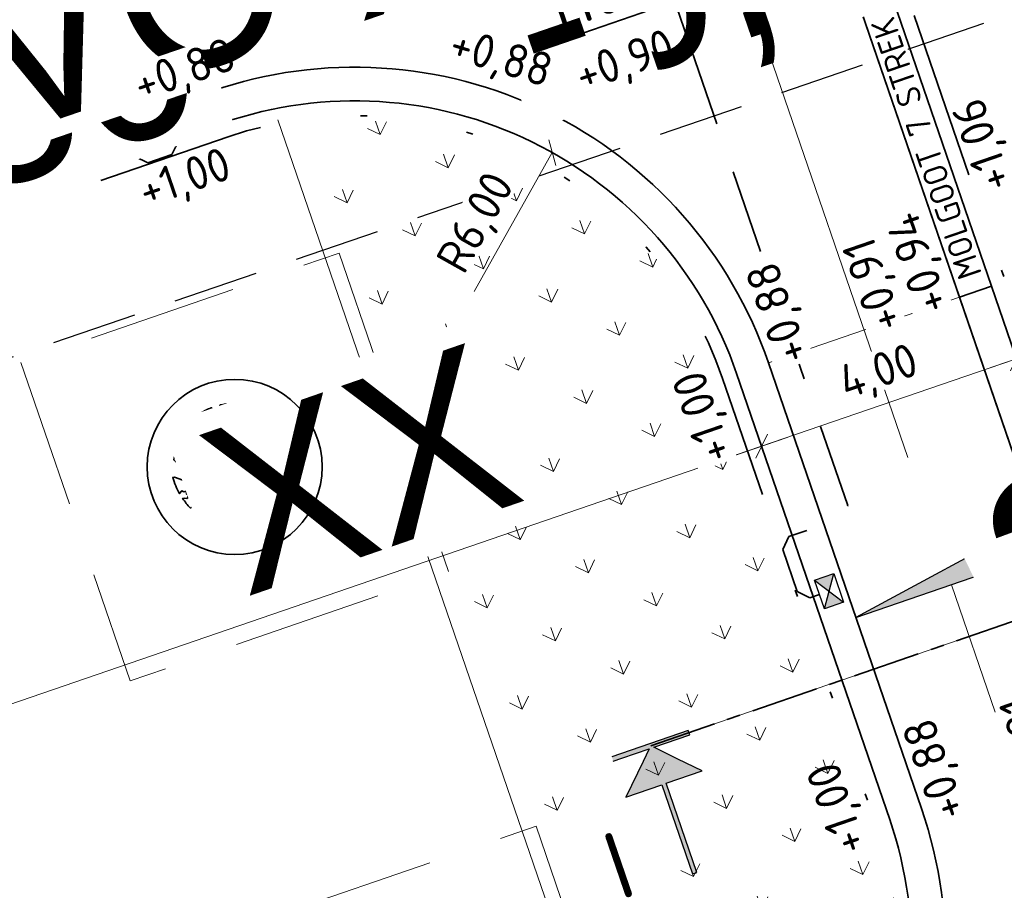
# Model space of a CAD drawing. Header units: metres. Extents: x 264779 to 275389, y 575281 to 580396.
# Tile 132 of 174: x 265438 to 265452, y 577019 to 577032. Entities that reach past the tile are written whole.
import ezdxf
from ezdxf.enums import TextEntityAlignment as Align

# ---------------------------------------------------------------- set-up
doc = ezdxf.new("R2018")
doc.units = ezdxf.units.M
doc.set_wipeout_variables(frame=1)
for name, pattern in [('AM-AS', [16, 10, -2, 2, -2]), ('B-WE-RI-HWA_HUISAANSLUITING_PVC_125-G', [10, 3.25, -0.75, 1.25, -0.75, 1.25, -0.75, 1.25, -0.75]), ('B-WE-RI-HWA_PVC_315-G', [10, 2, -1.125, 0.75, -1.125, 2, -1.125, 0.75, -1.125]), ('B-WE-VH-KANTOPSLUITING_TROTTOIRBAND_RWS_[AFMETINGEN1]-G', [10, 2.5, -1.5, 0, -1.5, 0, -1.5, 0, -1.5, 0, -1.5]), ('DASHED', [19.05, 12.7, -6.35]), ('HIDDEN', [9.525, 6.35, -3.175]), ('XX-CENTER', [8, 5, -1, 1, -1])]:
    doc.linetypes.add(name, pattern=pattern)
for name, color, linetype, lineweight in [('N-CO-AM-AS-G', 10, 'AM-AS', 9), ('N-OI-RI-ALGEMEEN-B.O.B.-T25', 7, 'Continuous', 25), ('N-OI-RI-ALGEMEEN-INFORMATIE-T25', 7, 'Continuous', 25), ('N-OI-RI-ALGEMEEN-VERHANG-T25', 7, 'Continuous', 25), ('N-WA-RI-DETAIL1-G', 1, 'HIDDEN', 18), ('N-WE-RI-ALGEMEEN-PUTNUMMER_HWA-T35', 7, 'Continuous', 35), ('N-WE-VH-GOOT_SBS-G', 40, 'Continuous', 35), ('N-WE-VH-KANTOPSLUITING_TROTTOIRBAND_RWS_110-220x250-G', 60, 'B-WE-VH-KANTOPSLUITING_TROTTOIRBAND_RWS_[AFMETINGEN1]-G', 35), ('N-WE-VH-KNIKLIJN_AANDUIDING-G', 30, 'Continuous', 18), ('N-WE-VH-STREKLAGEN_SBS-G', 40, 'Continuous', 35), ('N-WE-VH-VERHARDING_STRAATBAKSTEEN_DIKFORMAAT_KEPER-G', 40, 'Continuous', 35), ('N-XX-AL-HOOGTELABEL-T25-M', 7, 'Continuous', 25), ('T-WE-GR-TOEKOMSTIG-G', 3, 'DASHED', 25), ('X-XX-AL-AANPIJLING-T25', 7, 'Continuous', 25), ('X-XX-AL-PROFIELLIJN-S', 7, 'Continuous', 25), ('X-XX-AL-T18-1000', 10, 'Continuous', 18), ('X-XX-AL-VERKANTING_DAKPROFIEL-S', 7, 'Continuous', 25), ('X-XX-AL-VERKANTING_ÉÉN_OOR-S', 7, 'Continuous', 25), ('X-XX-AL-VERWIJZING_DOORSNEDE-G', 7, 'XX-CENTER', 35)]:
    doc.layers.add(name, color=color, linetype=linetype, lineweight=lineweight)
for name, color, linetype, lineweight, true_color in [('N-GV-GR-BOOM-S', 7, 'Continuous', 35, 0x00a500), ('N-GV-GR-GRAS_BERMKRUIDENMENGSEL-A', 7, 'Continuous', 18, 0x00a500), ('N-OI-RI-BELUCHTINGSDRAINAGE_PVC_160-G', 3, 'B-WE-RI-DRAINAGE_PVC_160-G', 35, 0x00ff00), ('N-OI-RI-DWA_PVC_250-G', 20, 'B-WE-RI-DWA_PVC_250-G', 35, 0xff3f00), ('N-OI-RI-HWA_KOLKAANSLUITING_PVC_160-G', 150, 'B-WE-RI-HWA_HUISAANSLUITING_PVC_125-G', 35, 0x007fff), ('N-OI-RI-HWA_PVC_315-G', 150, 'B-WE-RI-HWA_PVC_315-G', 35, 0x007fff), ('N-WE-RI-HWA_KOLK-S', 150, 'Continuous', 25, 0x007fff), ('N-WE-VH-VERHARDING_STRAATBAKSTEEN_DIKFORMAAT_KEPER-ROOD-PAARS-A', 7, 'Continuous', 18, 0xa45729)]:
    doc.layers.add(name, color=color, linetype=linetype, lineweight=lineweight, true_color=true_color)
doc.layers.add('X-XX-AL-HULPLAAG-G', color=6, linetype='Continuous', lineweight=18, plot=False)
doc.styles.add('NLCS-ISO', font='NLCS-ISO.ttf')
doc.styles.add('NLCS-ISO-ANNOTATIVE-T18', font='NLCS-ISO.ttf', dxfattribs={"height": 1.8})
doc.styles.add('NLCS-ISO-ANNOTATIVE-T25', font='NLCS-ISO.ttf', dxfattribs={"height": 2.5})
doc.styles.add('NLCS-ISO-ANNOTATIVE-T35', font='NLCS-ISO.ttf', dxfattribs={"height": 3.5})
doc.styles.add('NLCS-ISO-M1000-T25', font='NLCS-ISO.ttf', dxfattribs={"height": 2.5})
doc.styles.get("Standard").update_dxf_attribs({"font": 'arial.ttf'})
doc.linetypes.add('B-WE-RI-DRAINAGE_PVC_160-G', pattern='A,10.25,-3,[160,NLCS.shx,S=0.25,R=0,X=0,Y=0],-3.5,["o",Standard,S=1,R=0,X=-0.35,Y=-0.35],-3.25', length=20)
doc.linetypes.add('B-WE-RI-DWA_PVC_250-G', pattern='A,6,-5.5,["O   O   O",NLCS-ISO,S=0.5,R=0,X=-2.5,Y=-0.2],-3.5,5', length=20)
doc.dimstyles.new('NLCS-ANNOTATIVE-T25-SCHRAP', dxfattribs={"dimtxt": 2.5, "dimasz": 1.4, "dimexe": 2, "dimexo": 2, "dimgap": 0.7, "dimtad": 1, "dimzin": 0, "dimtxsty": 'NLCS-ISO-ANNOTATIVE-T25', "dimblk": 'OBLIQUE', "dimcen": 2.5, "dimdle": 2, "dimclrd": 256, "dimclre": 256, "dimclrt": 256, "dimadec": 1, "dimazin": 0, "dimtfac": 1, "dimtofl": 0, "dimtmove": 1, "dimatfit": 0, "dimldrblk": 'OBLIQUE', "dimfxl": 2, "dimfxlon": 1, "dimtfillclr": 256, "dimtolj": 1, "dimtzin": 0, "dimlwd": 18, "dimlwe": 18, "dimarcsym": 0})

# ---------------------------------------------------------------- blocks, each defined once
blk = doc.blocks.new('_Oblique')
at = {"color": 0, "linetype": 'ByBlock', "lineweight": -2}
blk.add_line((-0.5, -0.5), (0.5, 0.5), dxfattribs=at)
blk = doc.blocks.new('*D110')
at = {"layer": 'Defpoints', "color": 0, "transparency": 16777216}
for p in [(265448.857, 577025.862), (265449.587, 577023.734), (265387.166, 577002.297)]:
    blk.add_point(p, dxfattribs=at)
at = {"layer": 'X-XX-AL-AANPIJLING-T25', "lineweight": 18, "transparency": 16777216}
for p, q in [((265448.986, 577025.484), (265448.727, 577026.24)), ((265386.057, 577004.295), (265449.235, 577025.992)), ((265386.565, 577004.047), (265386.305, 577004.803))]:
    blk.add_line(p, q, dxfattribs=at)
at = {"layer": 'X-XX-AL-AANPIJLING-T25', "lineweight": 18, "transparency": 16777216, "xscale": 0.28, "yscale": 0.28, "zscale": 0.28}
for p, rotation in [((265448.857, 577025.862), 18.95339913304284), ((265386.435, 577004.425), 198.9533991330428)]:
    blk.add_blockref('_Oblique', p, dxfattribs=dict(at, rotation=rotation))
at = {"layer": 'X-XX-AL-AANPIJLING-T25', "transparency": 16777216, "insert": (265415.314, 577014.808), "char_height": 0.5, "attachment_point": 5, "rotation": 18.9534, "style": 'NLCS-ISO-ANNOTATIVE-T25', "bg_fill": 3, "box_fill_scale": 1.1, "bg_fill_color": 256, "bg_fill_true_color": 13158600, "bg_fill_transparency": 0}
blk.add_mtext('\\A1;66,00', dxfattribs=at)
blk = doc.blocks.new('*D111')
at = {"layer": 'Defpoints', "color": 0, "transparency": 16777216}
for p in [(265452.64, 577027.161), (265449.587, 577023.734), (265454.543, 577021.617)]:
    blk.add_point(p, dxfattribs=at)
at = {"layer": 'X-XX-AL-AANPIJLING-T25', "lineweight": 18, "transparency": 16777216}
for p, q in [((265452.77, 577026.783), (265452.51, 577027.539)), ((265448.478, 577025.732), (265453.018, 577027.291)), ((265448.986, 577025.484), (265448.727, 577026.24))]:
    blk.add_line(p, q, dxfattribs=at)
at = {"layer": 'X-XX-AL-AANPIJLING-T25', "lineweight": 18, "transparency": 16777216, "xscale": 0.28, "yscale": 0.28, "zscale": 0.28}
for p, rotation in [((265452.64, 577027.161), 18.95339913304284), ((265448.857, 577025.862), 198.9533991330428)]:
    blk.add_blockref('_Oblique', p, dxfattribs=dict(at, rotation=rotation))
at = {"layer": 'X-XX-AL-AANPIJLING-T25', "transparency": 16777216, "insert": (265450.605, 577026.928), "char_height": 0.5, "attachment_point": 5, "rotation": 18.9534, "style": 'NLCS-ISO-ANNOTATIVE-T25', "bg_fill": 3, "box_fill_scale": 1.1, "bg_fill_color": 256, "bg_fill_true_color": 13158600, "bg_fill_transparency": 0}
blk.add_mtext('\\A1;4,00', dxfattribs=at)
blk = doc.blocks.new('*D112')
at = {"layer": 'Defpoints', "color": 0, "transparency": 16777216}
for p in [(265465.524, 577033.526), (265466.12, 577031.791), (265454.543, 577021.617)]:
    blk.add_point(p, dxfattribs=at)
at = {"layer": 'X-XX-AL-AANPIJLING-T25', "lineweight": 18, "transparency": 16777216}
for p, q in [((265465.99, 577032.169), (265466.25, 577031.412)), ((265452.261, 577027.031), (265466.499, 577031.92)), ((265452.77, 577026.783), (265452.51, 577027.539))]:
    blk.add_line(p, q, dxfattribs=at)
at = {"layer": 'X-XX-AL-AANPIJLING-T25', "lineweight": 18, "transparency": 16777216, "xscale": 0.28, "yscale": 0.28, "zscale": 0.28}
for p, rotation in [((265466.12, 577031.791), 18.95339913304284), ((265452.64, 577027.161), 198.9533991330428)]:
    blk.add_blockref('_Oblique', p, dxfattribs=dict(at, rotation=rotation))
at = {"layer": 'X-XX-AL-AANPIJLING-T25', "transparency": 16777216, "insert": (265459.237, 577029.892), "char_height": 0.5, "attachment_point": 5, "rotation": 18.9534, "style": 'NLCS-ISO-ANNOTATIVE-T25', "bg_fill": 3, "box_fill_scale": 1.1, "bg_fill_color": 256, "bg_fill_true_color": 13158600, "bg_fill_transparency": 0}
blk.add_mtext('\\A1;14,25', dxfattribs=at)
blk = doc.blocks.new('*U43')
h = blk.add_hatch(color=256)
h.dxf.hatch_style = 1
h.paths.add_polyline_path([(-14.187, -4.872), (0, 0), (-0.812, 2.364)])
at = {"flags": 128}
blk.add_lwpolyline([(-14.187, -4.872), (0, 0), (-0.812, 2.364), (-14.187, -4.872)], dxfattribs=at)
at = {"lineweight": 30, "flags": 3}
blk.add_attdef('HELLING', text='', height=2.5, rotation=25.9534, dxfattribs=at).set_placement((-5.93, 3.388), align=Align.TOP_RIGHT)
blk = doc.blocks.new('*U44')
h = blk.add_hatch(color=256)
h.dxf.hatch_style = 1
h.paths.add_polyline_path([(-2.436, 7.093), (0, 0), (2.436, -7.093), (2.364, 0.812)])
at = {"flags": 128}
blk.add_lwpolyline([(-2.436, 7.093), (0, 0), (2.436, -7.093), (2.364, 0.812)], close=True, dxfattribs=at)
at = {"lineweight": 30}
for tag, rotation, flags, p in [('HELLING_2', 296.9534, 50, (2.154, 9.584)), ('HELLING', 280.9534, 43, (6.609, 0.336))]:
    blk.add_attdef(tag, text='', height=2.5, rotation=rotation, dxfattribs=dict(at, flags=flags)).set_placement(p, align=Align.TOP_LEFT)
blk = doc.blocks.new('*D70')
at = {"layer": 'Defpoints', "color": 0, "transparency": 16777216}
for p in [(265445.749, 577030.222), (265442.812, 577024.99)]:
    blk.add_point(p, dxfattribs=at)
at = {"layer": 'X-XX-AL-AANPIJLING-T25', "lineweight": 18, "transparency": 16777216}
blk.add_line((265444.591, 577028.16), (265445.749, 577030.222), dxfattribs=at)
at = {"layer": 'X-XX-AL-AANPIJLING-T25', "lineweight": 18, "transparency": 16777216, "xscale": 0.28, "yscale": 0.28, "zscale": 0.28, "rotation": 60.69490675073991}
blk.add_blockref('_Oblique', (265445.749, 577030.222), dxfattribs=at)
at = {"layer": 'X-XX-AL-AANPIJLING-T25', "transparency": 16777216, "insert": (265444.649, 577029.162), "char_height": 0.5, "attachment_point": 5, "rotation": 60.6949, "style": 'NLCS-ISO-ANNOTATIVE-T25', "bg_fill": 3, "box_fill_scale": 1.1, "bg_fill_color": 256, "bg_fill_true_color": 13158600, "bg_fill_transparency": 0}
blk.add_mtext('\\A1;R6,00', dxfattribs=at)
blk = doc.blocks.new('*U97')
blk.add_wipeout([(-1.125, 0.75), (1.125, 0.75), (1.125, -0.75), (-1.125, -0.75)])
h = blk.add_hatch(color=256)
h.dxf.hatch_style = 1
h.paths.add_polyline_path([(0, 0), (-1.125, 0.75), (-1.125, -0.75)])
h.paths.add_polyline_path([(1.125, -0.75), (1.125, 0.75), (0, 0)])
for p, q in [((-1.125, -0.75), (1.125, 0.75)), ((1.125, -0.75), (-1.125, 0.75))]:
    blk.add_line(p, q)
at = {"flags": 128}
blk.add_lwpolyline([(-1.125, -0.75), (1.125, -0.75), (1.125, 0.75), (-1.125, 0.75)], close=True, dxfattribs=at)
blk = doc.blocks.new('*U158')
at = {"flags": 128}
blk.add_lwpolyline([(0, 0), (331.02, 113.69)], dxfattribs=at)
at = {"layer": 'N-OI-RI-ALGEMEEN-B.O.B.-T25', "lineweight": 30, "ltscale": 0.5, "oblique": 30, "flags": 5}
for tag, p in [('+0,00', (321.82, 109.997)), ('+0,01', (0.658, -0.305))]:
    blk.add_attdef(tag, text='', height=2.5, rotation=18.95519, dxfattribs=at).set_placement(p, align=Align.TOP_LEFT)
at = {"layer": 'N-OI-RI-ALGEMEEN-INFORMATIE-T25', "lineweight": 30, "ltscale": 0.5, "oblique": 30, "flags": 5}
blk.add_attdef('BETON%%C160', text='', height=2.5, rotation=18.95519, dxfattribs=at).set_placement((190.662, 68.629), align=Align.TOP_RIGHT)
at = {"layer": 'N-OI-RI-ALGEMEEN-VERHANG-T25', "lineweight": 30, "ltscale": 0.5, "oblique": 30, "flags": 5}
blk.add_attdef('1:1000', text='', height=2.5, rotation=18.95519, dxfattribs=at).set_placement((178.942, 60.927), align=Align.TOP_LEFT)
blk = doc.blocks.new('*U166')
at = {"layer": 'N-OI-RI-ALGEMEEN-B.O.B.-T25', "lineweight": 30, "ltscale": 0.5, "oblique": 30, "flags": 50}
for tag, p in [('+0,00', (109.632, 37.116)), ('+0,01', (2.656, 0.381))]:
    blk.add_attdef(tag, text='', height=2.5, rotation=18.95337, dxfattribs=at).set_placement(p, align=Align.TOP_LEFT)
at = {"layer": 'N-OI-RI-ALGEMEEN-INFORMATIE-T25', "lineweight": 30, "ltscale": 0.5, "oblique": 30, "flags": 50}
blk.add_attdef('BETON%%C160', text='', height=2.5, rotation=18.95337, dxfattribs=at).set_placement((54.828, 21.974), align=Align.TOP_RIGHT)
at = {"layer": 'N-OI-RI-ALGEMEEN-VERHANG-T25', "lineweight": 30, "ltscale": 0.5, "oblique": 30, "flags": 50}
blk.add_attdef('1:1000', text='', height=2.5, rotation=18.95337, dxfattribs=at).set_placement((41.652, 13.773), align=Align.TOP_LEFT)
blk = doc.blocks.new('*U178')
for points in [[(-3.003, 0.182), (-3.004, -0.168), (-0.175, -0.175), (-3.007, -2.993), (-0.177, -3), (-0.194, -10), (0.146, -10), (0.163, -3), (2.993, -3.007), (0.175, -0.175), (3, -0.182), (3, 0.168)], [(53.002, 0.05), (53.001, -0.3), (50.176, -0.293), (52.995, -3.125), (50.165, -3.118), (50.148, -10.118), (49.808, -10.117), (49.825, -3.118), (46.995, -3.111), (49.826, -0.293), (46.998, -0.286), (46.998, 0.064)]]:
    blk.add_hatch(color=256).paths.add_polyline_path(points)
at = {"linetype": 'Continuous'}
for points in [[(-3.004, -0.168), (-2.328, -0.17), (-0.176, -0.175), (-0.916, -0.911), (-3.007, -2.993), (-0.177, -3), (-0.194, -10), (0.146, -10), (0.163, -3), (2.993, -3.007), (1.584, -1.591), (0.174, -0.175), (3, -0.182), (3, 0.168), (-3.003, 0.182)], [(53.002, 0.05), (53.001, -0.3), (50.176, -0.293), (52.995, -3.125), (50.165, -3.118), (50.148, -10.118), (49.808, -10.117), (49.825, -3.118), (46.995, -3.111), (49.826, -0.293), (46.998, -0.286), (46.998, 0.064), (53.002, 0.05)]]:
    blk.add_lwpolyline(points, dxfattribs=at)
at = {"layer": 'X-XX-AL-VERWIJZING_DOORSNEDE-G'}
blk.add_lwpolyline([(0, 0), (50, -0.118)], dxfattribs=at)
at = {"char_height": 5, "attachment_point": 2, "rotation": 359.86487, "style": 'NLCS-ISO', "bg_fill": 3, "box_fill_scale": 1.15, "bg_fill_color": 256, "bg_fill_transparency": 0}
for insert in [(-5.147, -5.093), (54.35, -5.242)]:
    blk.add_mtext('I', dxfattribs=dict(at, insert=insert))
blk = doc.blocks.new('BOOM')
blk.add_lwpolyline([(0.399, 4.344), (0.407, 4.354), (0.414, 4.362), (0.422, 4.369), (0.429, 4.376), (0.436, 4.383), (0.442, 4.39), (0.449, 4.397), (0.456, 4.406), (0.462, 4.416), (0.468, 4.428), (0.473, 4.442), (0.476, 4.459), (0.477, 4.479), (0.475, 4.504), (0.469, 4.533), (0.438, 4.642, -0.52938), (0.488, 4.701, -0.087139), (2.045, 4.264, -0.372341), (2.106, 4.124), (2.17, 3.798), (2.01, 3.638), (1.837, 3.675), (1.629, 3.519), (1.709, 3.321), (1.923, 3.252), (2.5, 3.385), (2.641, 3.307), (2.627, 3.183), (2.496, 3.102), (2.376, 2.712), (2.529, 2.462), (2.921, 3.086, -0.504641), (3.14, 2.895, 0.331948), (3.267, 2.693, 0.282008), (3.681, 2.769), (3.648, 2.752, -0.512156), (3.838, 2.751, -0.16076), (4.697, -0.052), (4.589, -0.156), (4.588, -0.271), (4.483, -0.29), (4.496, -0.404), (4.332, -0.351), (4.282, -0.479), (4.484, -0.613), (4.548, -0.664), (4.659, -0.552, -0.106371), (4.002, -2.407), (3.416, -2.029), (3.308, -2.104), (3.238, -1.793), (3.03, -1.543), (2.788, -1.545), (2.793, -1.835), (2.61, -2.469), (2.637, -2.59), (2.771, -2.609), (3.623, -2.935, -0.236298), (-0.208, -4.622, 0.159625), (-0.32, -4.398, 0.350802), (-0.29, -4.175, -0.504641), (-0.553, -4.05), (-0.489, -3.845), (-0.597, -3.653), (-0.739, -3.667), (-0.76, -3.821), (-0.868, -3.883), (-0.996, -3.785), (-1.106, -3.204), (-1.19, -3.12), (-1.403, -3.126), (-1.462, -3.379), (-1.549, -3.406), (-1.631, -3.617), (-1.847, -3.501, 0.733583), (-1.768, -3.663, -0.861625), (-1.724, -3.806, 0.279978), (-1.884, -4.05), (-1.877, -4.059, -0.827056), (-2.036, -4.225, -0.116774), (-3.828, -2.357), (-3.793, -2.35), (-3.765, -2.342), (-3.742, -2.333), (-3.724, -2.324), (-3.71, -2.313), (-3.7, -2.303), (-3.692, -2.292), (-3.474, -2.014), (-3.469, -2.004), (-3.465, -1.994), (-3.462, -1.985), (-3.459, -1.976), (-3.456, -1.967), (-3.452, -1.957), (-3.449, -1.946), (-3.444, -1.935), (-3.438, -1.923), (-3.431, -1.909), (-3.424, -1.895), (-3.416, -1.881), (-3.408, -1.866), (-3.401, -1.851), (-3.395, -1.836), (-3.389, -1.821), (-3.385, -1.806), (-3.381, -1.792), (-3.38, -1.779), (-3.379, -1.766), (-3.38, -1.755), (-3.382, -1.745), (-3.385, -1.737), (-3.389, -1.731), (-3.395, -1.726), (-3.402, -1.723), (-3.41, -1.722), (-3.419, -1.721), (-3.428, -1.72), (-3.438, -1.719), (-3.449, -1.717), (-3.459, -1.715), (-3.47, -1.711), (-3.481, -1.706), (-3.493, -1.699), (-3.504, -1.692), (-3.516, -1.684), (-3.528, -1.675), (-3.54, -1.665), (-3.552, -1.656), (-3.565, -1.646), (-3.577, -1.635), (-3.59, -1.625), (-3.602, -1.614), (-3.826, -1.87), (-3.837, -1.858), (-3.847, -1.844), (-3.857, -1.83), (-3.865, -1.814), (-3.876, -1.799), (-3.89, -1.786), (-3.911, -1.778), (-3.94, -1.774), (-3.982, -1.778), (-4.037, -1.791), (-4.109, -1.814, -0.040997), (-4.417, -0.947), (-4.257, -0.975), (-4.114, -1.066), (-4.038, -0.997), (-3.947, -0.855), (-4.035, -0.721), (-3.986, -0.523), (-4.167, -0.508), (-4.289, -0.39), (-4.51, -0.535, -0.05814), (-4.599, 0.764), (-4.473, 0.74), (-3.963, 0.336), (-3.743, 0.412), (-2.884, 0.639), (-2.811, 0.922), (-3.143, 1.054), (-3.194, 1.163), (-3.8, 1.46), (-3.813, 1.631), (-4.018, 1.804), (-4.101, 1.973), (-3.961, 2.193), (-3.649, 2.242), (-3.365, 2.427), (-3.362, 2.619), (-3.539, 2.827), (-3.492, 2.915), (-3.562, 3.052, -0.13428), (-1.534, 4.458, -0.541727), (-1.472, 4.41), (-1.482, 4.277), (-1.48, 4.209), (-1.471, 4.156), (-1.456, 4.117), (-1.437, 4.088), (-1.415, 4.066), (-1.393, 4.05), (-1.371, 4.035), (-1.351, 4.019), (-1.333, 4.003), (-1.317, 3.988), (-1.301, 3.973), (-1.287, 3.96), (-1.272, 3.949), (-1.257, 3.942), (-1.242, 3.938), (-1.226, 3.939), (-1.209, 3.943), (-1.192, 3.95), (-1.173, 3.959), (-1.155, 3.969), (-1.136, 3.98), (-1.116, 3.989), (-1.097, 3.997), (-1.077, 4.003), (-1.057, 4.008), (-1.038, 4.011), (-1.019, 4.013), (-1.001, 4.016), (-0.983, 4.019), (-0.966, 4.024), (-0.95, 4.031), (-0.935, 4.04), (-0.922, 4.051), (-0.909, 4.064), (-0.897, 4.079), (-0.888, 3.987), (-0.867, 3.963), (-0.769, 3.797), (-0.563, 3.684), (-0.855, 4.156), (-0.849, 4.171), (-0.845, 4.184), (-0.844, 4.198), (-0.844, 4.212), (-0.848, 4.225), (-0.854, 4.239), (-0.865, 4.253), (-0.878, 4.268), (-0.896, 4.284), (-0.917, 4.303), (-0.941, 4.325), (-0.968, 4.351), (-0.998, 4.383), (-1.03, 4.421), (-1.106, 4.519, -0.543104), (-1.08, 4.593, -0.046766), (-0.216, 4.718, -0.385168), (-0.167, 4.678), (-0.14, 4.501), (-0.127, 4.446), (-0.112, 4.407), (-0.096, 4.382), (-0.079, 4.368), (-0.061, 4.361), (-0.043, 4.358), (-0.025, 4.357), (-0.008, 4.355), (0.009, 4.352), (0.025, 4.348), (0.041, 4.343), (0.056, 4.337), (0.071, 4.33), (0.086, 4.324), (0.1, 4.317), (0.114, 4.31), (0.128, 4.304), (0.141, 4.297), (0.154, 4.29), (0.166, 4.283), (0.177, 4.276), (0.186, 4.268), (0.195, 4.26), (0.202, 4.252), (0.208, 4.243), (0.213, 4.234), (0.218, 4.226), (0.223, 4.219), (0.228, 4.213), (0.233, 4.208), (0.24, 4.205), (0.248, 4.203), (0.256, 4.204), (0.266, 4.207), (0.276, 4.211), (0.287, 4.217), (0.298, 4.225), (0.31, 4.234), (0.321, 4.244), (0.332, 4.256), (0.342, 4.269), (0.353, 4.282), (0.363, 4.295), (0.372, 4.309), (0.381, 4.321), (0.39, 4.333)], format="xyb", close=True)
blk.add_circle((0, 0), 0.138)
at = {"lineweight": 30, "flags": 104}
blk.add_attdef('01', text='', height=1.8, dxfattribs=at).set_placement((-2.447, 3.094), align=Align.TOP_LEFT)

msp = doc.modelspace()

# ---------------------------------------------------------------- hatches: boundary and pattern name
at = {"layer": 'N-GV-GR-GRAS_BERMKRUIDENMENGSEL-A'}
h = msp.add_hatch(dxfattribs=at)
h.set_pattern_fill('AGR-KRUIDEN', color=256, scale=0.5625, pattern_type=2)
h.set_pattern_definition([(109.0885258, (229946.4539, 679547.0011), (-1.011904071, 0.491604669), [0.2109375, -1.380052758]), (64.0885258, (229946.4539, 679547.0011), (-1.011904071, 0.491604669), [0.2109375, -0.9140625]), (154.0885258, (229946.4539, 679547.0011), (-0.491604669, -1.011904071), [0.2109375, -0.9140625])])
h.paths.add_polyline_path([(265448.279, 577026.867, 0.375101), (265441.69, 577030.66), (265447.684, 577013.206, 0.375101), (265450.552, 577020.247)])
at = {"layer": 'N-WE-VH-VERHARDING_STRAATBAKSTEEN_DIKFORMAAT_KEPER-ROOD-PAARS-A'}
h = msp.add_hatch(dxfattribs=at)
h.set_pattern_fill('AVH-SBS_DIKFORMAAT_KEPER', color=256, scale=28.125, angle=134.86, pattern_type=2)
h.set_pattern_definition([(153.94852576, (52525.60482, 115542.10574), (-0.51914757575, -0.1782353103), [1.5525, -0.77625]), (63.94852576, (52525.09345, 115541.05967), (-0.51914757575, -0.1782353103), [1.5525, -0.77625]), (153.94852576, (52524.64786, 115542.35754), (-0.51914757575, -0.1782353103), [0, -2.32875]), (153.94852576, (52525.1748, 115541.66794), (-0.51914757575, -0.1782353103), [0, -2.32875])])
h.paths.add_polyline_path([(265439.726, 577033.975), (265440.701, 577031.137), (265431.243, 577027.889), (265430.269, 577030.727)])

# ---------------------------------------------------------------- linework, layer by layer
at = {"layer": 'N-CO-AM-AS-G'}
msp.add_lwpolyline([(265380.866, 577012.175), (265447.78, 577035.154), (265463.208, 576990.23), (265396.294, 576967.25)], dxfattribs=at)
at = {"layer": 'N-OI-RI-HWA_KOLKAANSLUITING_PVC_160-G', "flags": 128}
msp.add_lwpolyline([(265439.128, 577031.391), (265438.219, 577034.039), (265438.312, 577034.229), (265438.672, 577034.353), (265438.862, 577034.259), (265438.911, 577034.118)], dxfattribs=at)
at = {"layer": 'N-WA-RI-DETAIL1-G', "ltscale": 0.35, "flags": 128}
for points in [[(265437.856, 577027.106), (265439.48, 577022.377), (265444.209, 577024.001), (265442.585, 577028.73)], [(265440.779, 577018.594), (265442.403, 577013.865), (265447.132, 577015.489), (265445.508, 577020.218)]]:
    msp.add_lwpolyline(points, close=True, dxfattribs=at)
at = {"layer": 'N-WE-VH-GOOT_SBS-G', "flags": 128}
for points in [[(265451.797, 577028.075), (265448.711, 577037.06), (265388.654, 577016.436, -0.414214), (265380.395, 577020.472), (265372.163, 577044.444), (265367.907, 577042.982), (265383.61, 576997.257, -0.414214), (265379.573, 576988.999), (265354.693, 576980.454), (265354.531, 576980.927), (265379.411, 576989.471, 0.414214), (265383.137, 576997.095), (265367.272, 577043.292), (265372.474, 577045.079), (265380.868, 577020.634, 0.414214), (265388.492, 577016.908), (265449.022, 577037.696), (265452.27, 577028.238)], [(265387.866, 576998.719), (265385.592, 577005.339, -0.414214), (265389.629, 577013.598), (265440.701, 577031.137, -0.414214), (265448.96, 577027.101), (265451.233, 577020.48, -0.414214), (265447.197, 577012.222), (265396.125, 576994.683, -0.414214)], [(265389.791, 577013.125), (265440.863, 577030.664, -0.414214), (265448.487, 577026.939), (265450.76, 577020.318, -0.414214), (265447.034, 577012.695), (265395.962, 576995.155, -0.414214), (265388.339, 576998.881), (265386.065, 577005.502, -0.414214)]]:
    msp.add_lwpolyline(points, format="xyb", close=True, dxfattribs=at)
at = {"layer": 'N-WE-VH-KANTOPSLUITING_TROTTOIRBAND_RWS_110-220x250-G', "ltscale": 0.99999, "flags": 128}
msp.add_lwpolyline([(265464.977, 577019.089), (265462.096, 577018.099, -0.414214), (265454.752, 577021.689), (265449.159, 577037.975), (265448.809, 577037.855)], format="xyb", dxfattribs=at)
msp.add_lwpolyline([(265389.862, 577012.917), (265440.935, 577030.456, -0.414214), (265448.279, 577026.867), (265450.552, 577020.247, -0.414214), (265446.963, 577012.903), (265395.891, 576995.364, -0.414214), (265388.547, 576998.953), (265386.273, 577005.573, -0.414214)], format="xyb", close=True, dxfattribs=at)
at = {"layer": 'N-WE-VH-KNIKLIJN_AANDUIDING-G', "ltscale": 0.75}
msp.add_lwpolyline([(265447.78, 577035.154), (265445.666, 577030.83)], dxfattribs=at)
at = {"layer": 'N-WE-VH-STREKLAGEN_SBS-G', "flags": 128}
msp.add_lwpolyline([(265454.071, 577021.455), (265451.797, 577028.075), (265452.27, 577028.238), (265454.543, 577021.617)], close=True, dxfattribs=at)
at = {"layer": 'N-WE-VH-VERHARDING_STRAATBAKSTEEN_DIKFORMAAT_KEPER-G', "flags": 128}
for points in [[(265367.907, 577042.982), (265383.61, 576997.257, -0.414214), (265379.573, 576988.999), (265354.693, 576980.454), (265356.155, 576976.198), (265381.035, 576984.743, -0.414214), (265389.294, 576980.706), (265403.405, 576939.617), (265407.661, 576941.079), (265401.02, 576960.415, -0.414214), (265405.057, 576968.674), (265465.114, 576989.298), (265459.755, 577004.904, -0.414214), (265463.791, 577013.162), (265466.672, 577014.152), (265465.211, 577018.408), (265462.329, 577017.418, -0.414214), (265454.071, 577021.455), (265448.711, 577037.06), (265388.654, 577016.436, -0.414214), (265380.395, 577020.472), (265372.163, 577044.444)], [(265387.866, 576998.719), (265385.592, 577005.339, -0.414214), (265389.629, 577013.598), (265440.701, 577031.137, -0.414214), (265448.96, 577027.101), (265451.233, 577020.48, -0.414214), (265447.197, 577012.222), (265396.125, 576994.683, -0.414214)]]:
    msp.add_lwpolyline(points, format="xyb", close=True, dxfattribs=at)
at = {"layer": 'X-XX-AL-HULPLAAG-G'}
msp.add_line((265448.96, 577027.101), (265452.27, 577028.238), dxfattribs=at)
at = {"layer": 'X-XX-AL-HULPLAAG-G', "flags": 128}
msp.add_lwpolyline([(265447.701, 577013.156), (265441.672, 577030.71)], dxfattribs=at)

# ---------------------------------------------------------------- block references
at = {"layer": 'N-GV-GR-BOOM-S'}
ref = msp.add_blockref('BOOM', (265441.032, 577025.554), dxfattribs=dict(at, xscale=0.2, yscale=0.2, zscale=0.2, rotation=19.0885257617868))
lines = msp.add_mtext('XX', dxfattribs={"layer": '0', "insert": (265440.368, 577025.979), "char_height": 2.5, "attachment_point": 1, "rotation": 19.0885, "bg_fill": 3, "box_fill_scale": 1.125, "bg_fill_color": 256, "bg_fill_transparency": 0})
ref.add_attrib('01', '', (265440.368, 577025.979)).embed_mtext(lines)
at = {"layer": 'X-XX-AL-VERKANTING_ÉÉN_OOR-S'}
ref = msp.add_blockref('*U43', (265453.096, 577024.292), dxfattribs=dict(at, xscale=0.2, yscale=0.2, zscale=0.2))
lines = msp.add_mtext('2,0%', dxfattribs={"layer": '0', "insert": (265451.91, 577024.97), "char_height": 2.5, "attachment_point": 1, "rotation": 25.9534, "bg_fill": 3, "box_fill_scale": 1.15, "bg_fill_color": 256, "bg_fill_transparency": 0})
ref.add_attrib('HELLING', '', (265451.91, 577024.97)).embed_mtext(lines)

# ---------------------------------------------------------------- next in the draw order: block references
at = {"layer": 'N-WE-RI-HWA_KOLK-S', "xscale": -0.2, "yscale": 0.2, "zscale": 0.2, "rotation": 18.95339914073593}
msp.add_blockref('*U97', (265440.096, 577030.665), dxfattribs=at)

# ---------------------------------------------------------------- next in the draw order: linework, layer by layer
at = {"layer": 'N-OI-RI-HWA_KOLKAANSLUITING_PVC_160-G', "flags": 128}
msp.add_lwpolyline([(265439.128, 577031.391), (265439.551, 577030.161), (265439.741, 577030.068), (265440.101, 577030.191), (265440.194, 577030.382), (265440.145, 577030.524)], dxfattribs=at)

# ---------------------------------------------------------------- next in the draw order: block references
at = {"layer": 'N-OI-RI-HWA_PVC_315-G'}
ref = msp.add_blockref('*U158', (265380.424, 577011.23), dxfattribs=dict(at, xscale=0.2, yscale=0.2, zscale=0.2))
lines = msp.add_mtext('-0,45', dxfattribs={"layer": 'N-OI-RI-ALGEMEEN-B.O.B.-T25', "ltscale": 0.5, "insert": (265444.788, 577033.229), "char_height": 2.5, "attachment_point": 1, "rotation": 18.9552, "bg_fill": 3, "box_fill_scale": 1.1, "bg_fill_color": 256, "bg_fill_transparency": 0})
ref.add_attrib('+0,00', '', (265444.788, 577033.229)).embed_mtext(lines)
at = {"layer": 'X-XX-AL-VERKANTING_DAKPROFIEL-S'}
ref = msp.add_blockref('*U44', (265438.455, 577031.952), dxfattribs=dict(at, xscale=0.2, yscale=0.2, zscale=0.2, rotation=180))
lines = msp.add_mtext('2,0%', dxfattribs={"layer": '0', "insert": (265438.024, 577030.035), "char_height": 2.5, "attachment_point": 1, "rotation": 116.9534, "bg_fill": 3, "box_fill_scale": 1.15, "bg_fill_color": 256, "bg_fill_transparency": 0})
ref.add_attrib('HELLING_2', '', (265438.024, 577030.035)).embed_mtext(lines)
lines = msp.add_mtext('2,0%', dxfattribs={"layer": '0', "insert": (265437.133, 577031.885), "char_height": 2.5, "attachment_point": 1, "rotation": 100.9534, "bg_fill": 3, "box_fill_scale": 1.15, "bg_fill_color": 256, "bg_fill_transparency": 0})
ref.add_attrib('HELLING', '', (265437.133, 577031.885)).embed_mtext(lines)

# ---------------------------------------------------------------- next in the draw order: block references
at = {"layer": 'N-WE-RI-HWA_KOLK-S', "xscale": -0.2, "yscale": 0.2, "zscale": 0.2, "rotation": 288.9533991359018}
msp.add_blockref('*U97', (265449.86, 577023.71), dxfattribs=at)

# ---------------------------------------------------------------- next in the draw order: linework, layer by layer
at = {"layer": 'N-OI-RI-HWA_KOLKAANSLUITING_PVC_160-G', "flags": 128}
msp.add_lwpolyline([(265447.136, 577033.72), (265450.138, 577024.979), (265450.044, 577024.789), (265449.264, 577024.521), (265449.171, 577024.33), (265449.386, 577023.705), (265449.576, 577023.612), (265449.718, 577023.661)], dxfattribs=at)

# ---------------------------------------------------------------- next in the draw order: block references
at = {"layer": 'X-XX-AL-PROFIELLIJN-S', "xscale": 0.2, "yscale": 0.2, "zscale": 0.2, "rotation": 19.0885257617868}
msp.add_blockref('*U178', (265447.212, 577021.413), dxfattribs=at)

# ---------------------------------------------------------------- next in the draw order: texts
at = {"layer": 'N-WE-RI-ALGEMEEN-PUTNUMMER_HWA-T35', "insert": (265446.648, 577032.094), "char_height": 0.7, "width": 0.7, "attachment_point": 5, "rotation": 19.0885, "style": 'NLCS-ISO-ANNOTATIVE-T35', "bg_fill": 3, "box_fill_scale": 1.1, "bg_fill_color": 256, "bg_fill_true_color": 13158600, "bg_fill_transparency": 0}
msp.add_mtext('{\\LH09\\P\\H0.71429x;\\l+0,90}', dxfattribs=at)

# ---------------------------------------------------------------- next in the draw order: linework, layer by layer
at = {"layer": 'X-XX-AL-HULPLAAG-G', "flags": 128}
msp.add_lwpolyline([(265447.212, 577021.413), (265449.842, 577022.316), (265450.05, 577022.388), (265450.523, 577022.55), (265453.36, 577023.524), (265453.833, 577023.687), (265454.041, 577023.758), (265456.67, 577024.661)], dxfattribs=at)

# ---------------------------------------------------------------- next in the draw order: block references
at = {"layer": 'N-OI-RI-DWA_PVC_250-G'}
ref = msp.add_blockref('*U166', (265423.655, 577027.662), dxfattribs=dict(at, xscale=0.2, yscale=0.2, zscale=0.2))
lines = msp.add_mtext('1:250', dxfattribs={"layer": 'N-OI-RI-ALGEMEEN-VERHANG-T25', "ltscale": 0.5, "insert": (265431.985, 577030.417), "char_height": 2.5, "attachment_point": 1, "rotation": 18.9534, "bg_fill": 3, "box_fill_scale": 1.1, "bg_fill_color": 256, "bg_fill_transparency": 0})
ref.add_attrib('1:1000', '', (265431.985, 577030.417)).embed_mtext(lines)
lines = msp.add_mtext('PVC %%C250', dxfattribs={"layer": 'N-OI-RI-ALGEMEEN-INFORMATIE-T25', "ltscale": 0.5, "insert": (265434.621, 577032.057), "char_height": 2.5, "attachment_point": 1, "rotation": 18.9534, "bg_fill": 3, "box_fill_scale": 1.1, "bg_fill_color": 256, "bg_fill_transparency": 0})
ref.add_attrib('BETON%%C160', '', (265434.621, 577032.057)).embed_mtext(lines)

# ---------------------------------------------------------------- next in the draw order: dimensions: what is measured, and where the dimension line sits
at = {"layer": 'X-XX-AL-AANPIJLING-T25'}
dim = msp.add_linear_dim(base=(265448.857, 577025.862), p1=(265387.166, 577002.297), p2=(265449.587, 577023.734), angle=18.9534, dimstyle='NLCS-ANNOTATIVE-T25-SCHRAP', override={"dimtfill": 1}, dxfattribs=at)
dim.commit()
dim.dimension.update_dxf_attribs({"geometry": '*D110', "text_midpoint": (265415.457, 577014.392), "dimtype": 160})

# ---------------------------------------------------------------- next in the draw order: linework, layer by layer
at = {"layer": 'N-OI-RI-BELUCHTINGSDRAINAGE_PVC_160-G'}
msp.add_circle((265441.032, 577025.554), 1.3, dxfattribs=at)

# ---------------------------------------------------------------- next in the draw order: texts
at = {"layer": 'N-XX-AL-HOOGTELABEL-T25-M', "insert": (265449.953, 577019.74), "char_height": 0.5, "width": 1.04288, "attachment_point": 1, "rotation": 108.9534, "style": 'NLCS-ISO-M1000-T25', "bg_fill": 3, "box_fill_scale": 1.1, "bg_fill_color": 256, "bg_fill_transparency": 0}
msp.add_mtext('+1,00', dxfattribs=at)

# ---------------------------------------------------------------- next in the draw order: dimensions: what is measured, and where the dimension line sits
at = {"layer": 'X-XX-AL-AANPIJLING-T25'}
dim = msp.add_linear_dim(base=(265452.64, 577027.161), p1=(265449.587, 577023.734), p2=(265454.543, 577021.617), angle=18.9534, dimstyle='NLCS-ANNOTATIVE-T25-SCHRAP', override={"dimtfill": 1}, dxfattribs=at)
dim.commit()
dim.dimension.update_dxf_attribs({"geometry": '*D111', "text_midpoint": (265450.605, 577026.928)})

# ---------------------------------------------------------------- next in the draw order: texts
at = {"layer": 'N-XX-AL-HOOGTELABEL-T25-M', "insert": (265451.426, 577020.25), "char_height": 0.5, "width": 1.04288, "attachment_point": 1, "rotation": 108.9534, "style": 'NLCS-ISO-M1000-T25', "bg_fill": 3, "box_fill_scale": 1.1, "bg_fill_color": 256, "bg_fill_transparency": 0}
msp.add_mtext('+0,88', dxfattribs=at)

# ---------------------------------------------------------------- next in the draw order: dimensions: what is measured, and where the dimension line sits
at = {"layer": 'X-XX-AL-AANPIJLING-T25'}
dim = msp.add_linear_dim(base=(265466.12, 577031.791), p1=(265454.543, 577021.617), p2=(265465.524, 577033.526), angle=18.9534, dimstyle='NLCS-ANNOTATIVE-T25-SCHRAP', override={"dimtfill": 1}, dxfattribs=at)
dim.commit()
dim.dimension.update_dxf_attribs({"geometry": '*D112', "text_midpoint": (265459.237, 577029.892)})

# ---------------------------------------------------------------- next in the draw order: linework, layer by layer
at = {"layer": 'T-WE-GR-TOEKOMSTIG-G', "ltscale": 0.1, "flags": 128}
msp.add_lwpolyline([(265425.735, 577023.069), (265506.126, 577050.677)], dxfattribs=at)

# ---------------------------------------------------------------- next in the draw order: texts
at = {"layer": 'N-XX-AL-HOOGTELABEL-T25-M', "insert": (265452.819, 577020.729), "char_height": 0.5, "width": 1.04288, "attachment_point": 1, "rotation": 108.9534, "style": 'NLCS-ISO-M1000-T25', "bg_fill": 3, "box_fill_scale": 1.1, "bg_fill_color": 256, "bg_fill_transparency": 0}
msp.add_mtext('+0,91', dxfattribs=at)

# ---------------------------------------------------------------- next in the draw order: texts
at = {"layer": 'N-XX-AL-HOOGTELABEL-T25-M', "char_height": 0.5, "width": 1.04288, "attachment_point": 1, "style": 'NLCS-ISO-M1000-T25', "bg_fill": 3, "box_fill_scale": 1.1, "bg_fill_color": 256, "bg_fill_transparency": 0}
for s, insert, rotation in [('+0,88', (265439.475, 577031.449), 18.9534), ('+0,88', (265444.333, 577032.112), 342.9823), ('+1,00', (265439.551, 577029.871), 18.9534), ('+0,88', (265449.099, 577027.026), 108.9534), ('+1,00', (265447.959, 577025.554), 108.9534)]:
    msp.add_mtext(s, dxfattribs=dict(at, insert=insert, rotation=rotation))
at = {"layer": 'X-XX-AL-T18-1000', "insert": (265451.303, 577030.285), "char_height": 0.36, "width": 4.0716, "attachment_point": 5, "rotation": 108.9534, "style": 'NLCS-ISO-ANNOTATIVE-T18', "bg_fill": 3, "box_fill_scale": 1.1, "bg_fill_color": 256, "bg_fill_transparency": 0}
msp.add_mtext('MOLGOOT 7 STREK', dxfattribs=at)

# ---------------------------------------------------------------- next in the draw order: dimensions: what is measured, and where the dimension line sits
at = {"layer": 'X-XX-AL-AANPIJLING-T25'}
dim = msp.add_radius_dim(center=(265442.812, 577024.99), mpoint=(265445.749, 577030.222), dimstyle='NLCS-ANNOTATIVE-T25-SCHRAP', override={"dimtfill": 1}, dxfattribs=at)
dim.commit()
dim.dimension.update_dxf_attribs({"geometry": '*D70', "text_midpoint": (265445.033, 577028.947), "dimtype": 164})

# ---------------------------------------------------------------- next in the draw order: texts
at = {"layer": 'N-XX-AL-HOOGTELABEL-T25-M', "char_height": 0.5, "width": 1.04288, "attachment_point": 1, "rotation": 108.9534, "style": 'NLCS-ISO-M1000-T25', "bg_fill": 3, "box_fill_scale": 1.1, "bg_fill_color": 256, "bg_fill_transparency": 0}
for s, insert in [('+1,06', (265452.112, 577029.587)), ('+0,91', (265450.492, 577027.505))]:
    msp.add_mtext(s, dxfattribs=dict(at, insert=insert))

# ---------------------------------------------------------------- next in the draw order: texts
at = {"layer": 'N-XX-AL-HOOGTELABEL-T25-M', "insert": (265451.178, 577027.768), "char_height": 0.5, "width": 1.04288, "attachment_point": 1, "rotation": 108.9534, "style": 'NLCS-ISO-M1000-T25', "bg_fill": 3, "box_fill_scale": 1.1, "bg_fill_color": 256, "bg_fill_transparency": 0}
msp.add_mtext('+0,94', dxfattribs=at)

doc.saveas('drawing.dxf')
